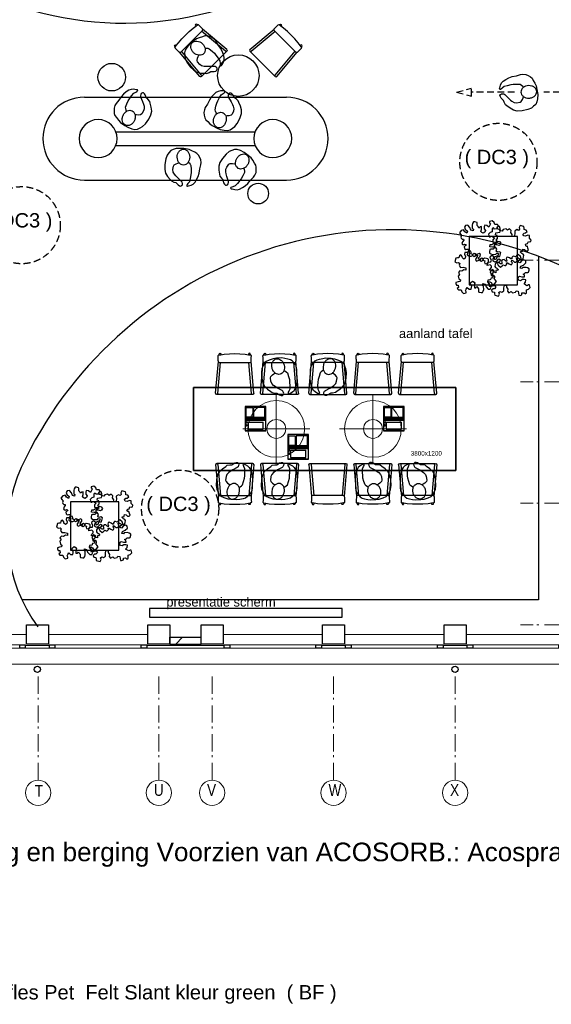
# Model space of a CAD drawing. Header units: millimetres. Extents: x 274611 to 749520, y 175257 to 298905.
# Tile 4 of 251: x 371458 to 379158, y 207304 to 221560. Entities that reach past the tile are written whole.
import ezdxf

# ---------------------------------------------------------------- set-up
doc = ezdxf.new("R2010")
doc.units = ezdxf.units.MM
doc.header["$LTSCALE"] = 400
doc.header["$PDMODE"] = 1
doc.header["$PDSIZE"] = 15
doc.linetypes.add('HIDDEN', pattern=[0.375, 0.25, -0.125])
doc.linetypes.add('STYLE_06', pattern=[1.041641, 0.625, -0.208282, 0.069427, -0.138931])
for name, color, linetype in [('-ve', 2, 'HIDDEN'), ('inlay', 6, 'Continuous'), ('inr', 4, 'Continuous'), ('looplijnen', 8, 'HIDDEN'), ('plant', 114, 'Continuous'), ('plat', 5, 'Continuous'), ('symbol', 1, 'Continuous'), ('timmerwerk-ge', 150, 'Continuous'), ('verlichting', 2, 'Continuous')]:
    doc.layers.add(name, color=color, linetype=linetype)
for name, color, linetype, lineweight in [('Buitenkozijnen', 140, 'Continuous', 15), ('mat-baksteen', 5, 'Continuous', 25), ('mat-beton (ihwg)', 5, 'Continuous', 25), ('mat-kalkzandsteen', 5, 'Continuous', 25), ('None', 7, 'Continuous', 9)]:
    doc.layers.add(name, color=color, linetype=linetype, lineweight=lineweight)
doc.styles.add('Arial', font='arial.ttf', dxfattribs={"height": 211.666667})
doc.styles.add('Arial Narrow', font='ARIALN.TTF', dxfattribs={"height": 222.25})
doc.styles.add('s100', font='stylu.ttf', dxfattribs={"height": 100})

# ---------------------------------------------------------------- blocks, each defined once
blk = doc.blocks.new('Kolom O 550')
at = {"layer": 'mat-beton (ihwg)', "lineweight": 25}
blk.add_circle((0, 0), 275, dxfattribs=at)
blk = doc.blocks.new('*X2764')
at = {"layer": 'None', "lineweight": 9}
blk.add_line((15345, -5020), (15445, -4920), dxfattribs=at)
blk = doc.blocks.new('Gevelpui best 1410 (2D)')
at = {"layer": 'Buitenkozijnen', "lineweight": 15}
for p, q in [((-260, 0), (-260, -1410)), ((-260, 0), (-210, 0)), ((-210, 0), (-210, -1410)), ((-260, -1410), (-210, -1410))]:
    blk.add_line(p, q, dxfattribs=at)
at = {"layer": 'Buitenkozijnen', "color": 92, "lineweight": 25}
for points in [[(-260, 0), (-210, 0), (-210, -80), (-260, -80)], [(-260, -1330), (-210, -1330), (-210, -1410), (-260, -1410)]]:
    blk.add_lwpolyline(points, close=True, dxfattribs=at)
at = {"layer": 'None', "color": 43, "linetype": 'Continuous', "lineweight": 9}
blk.add_line((-410, 15), (-410, -1425), dxfattribs=at)
blk = doc.blocks.new('Kolom 280x320')
at = {"layer": 'mat-beton (ihwg)', "lineweight": 25}
blk.add_lwpolyline([(-300, 160), (-20, 160), (-20, -160), (-300, -160)], close=True, dxfattribs=at)
at = {"layer": 'None', "color": 92, "linetype": 'Continuous', "lineweight": 5}
blk.add_point((0, 0), dxfattribs=at)
blk = doc.blocks.new('SYMB-PS01_B2')
blk.add_lwpolyline([(59, 67), (70, 78), (86, 97), (96, 116), (98, 170), (99, 217), (92, 251), (81, 303), (67, 349), (45, 376), (34, 388), (27, 400), (26, 410), (36, 414), (52, 410), (91, 400), (122, 385), (148, 360), (173, 323), (197, 279), (212, 232), (226, 169), (242, 111), (247, 76), (244, 36), (229, 2), (211, -32), (190, -56), (158, -74), (117, -98), (79, -116), (3, -132), (-47, -138), (-107, -136), (-154, -127), (-189, -110), (-215, -78), (-241, -46), (-264, 7), (-282, 88), (-285, 159), (-274, 212), (-246, 263), (-209, 308), (-193, 329), (-157, 347), (-131, 355), (-98, 391), (-80, 403), (-61, 408), (-47, 402), (-35, 389), (-34, 373), (-37, 352), (-46, 340), (-99, 287), (-128, 256), (-144, 235), (-162, 201), (-165, 167), (-158, 117), (-147, 99), (-118, 82), (-93, 74), (-75, 68)])
blk.add_lwpolyline([(-98, -12, 0.078796), (-90, -57, 0.088041), (-69, -93, 0.105312), (-38, -117, 0.121926), (-4, -125, 0.121926), (29, -115, 0.105312), (58, -89, 0.088041), (77, -52, 0.078796), (83, -7, 0.078796), (74, 38, 0.088041), (54, 74, 0.105312), (23, 98, 0.121926), (-11, 105, 0.121926), (-44, 96, 0.105312), (-74, 70, 0.088041), (-92, 33, 0.078796)], format="xyb", close=True)
blk = doc.blocks.new('DOLC-2890_B2')
for p, q in [((260, 0), (-260, 0)), ((-276, -17), (-236, -477)), ((-244, -15), (-205, -463)), ((244, -15), (205, -463)), ((276, -17), (236, -477)), ((-224, -463), (224, -463))]:
    blk.add_line(p, q)
for points in [[(-224, -463), (-233, -468), (-236, -477), (-237, -480), (-238, -487), (-238, -499), (-239, -515), (-240, -535), (-241, -560), (-240, -563), (-236, -569), (-234, -570), (-231, -572), (-227, -572)], [(224, -463), (233, -468), (236, -477), (237, -480), (238, -487), (238, -499), (239, -515), (240, -535), (241, -560), (240, -563), (236, -569), (234, -570), (231, -572), (227, -572)], [(-227, -572), (-201, -575), (-152, -582), (-76, -588), (0, -590), (76, -588), (152, -582), (201, -575), (227, -572)], [(-227, -572), (-226, -584), (-222, -592), (-221, -593), (-212, -596), (-204, -592), (-203, -591), (-200, -582), (-200, -582), (-200, -582), (-201, -575)], [(227, -572), (226, -584), (222, -592), (221, -593), (212, -596), (204, -592), (203, -591), (200, -582), (200, -582), (200, -582), (201, -575)]]:
    blk.add_lwpolyline(points)
for centre, start, end in [((-260, -16), 5.0001, 185.0001), ((260, -16), 354.9999, 174.9999)]:
    blk.add_arc(centre, 16, start, end)
blk = doc.blocks.new('symb-ps03_b2')
blk.add_lwpolyline([(82, -334), (93, -323), (110, -305), (120, -285), (121, -231), (122, -184), (116, -150), (104, -98), (91, -52), (69, -25), (58, -13), (50, -1), (49, 8), (59, 13), (76, 9), (115, -1), (145, -17), (172, -41), (196, -78), (221, -122), (236, -169), (250, -232), (266, -290), (270, -325), (267, -365), (252, -399), (235, -433), (213, -457), (181, -475), (141, -499), (103, -517), (27, -533), (-23, -539), (-83, -538), (-130, -528), (-165, -511), (-192, -479), (-218, -448), (-241, -394), (-258, -313), (-262, -242), (-251, -189), (-222, -138), (-185, -93), (-170, -72), (-134, -54), (-107, -46), (-75, -10), (-57, 2), (-38, 7), (-23, 1), (-12, -13), (-11, -28), (-13, -49), (-23, -61), (-75, -115), (-104, -145), (-121, -166), (-138, -200), (-142, -234), (-135, -284), (-123, -302), (-94, -319), (-69, -327), (-52, -333)])
blk.add_lwpolyline([(-75, -413, 0.078796), (-66, -458, 0.088041), (-46, -494, 0.105312), (-14, -518, 0.121926), (19, -526, 0.121926), (52, -517, 0.105312), (82, -490, 0.088041), (100, -454, 0.078796), (106, -408, 0.078796), (98, -363, 0.088041), (77, -328, 0.105312), (46, -303, 0.121926), (13, -296, 0.121926), (-21, -305, 0.105312), (-50, -331, 0.088041), (-69, -368, 0.078796)], format="xyb", close=True)
blk = doc.blocks.new('symb-ps09_b2')
at = {"layer": 'looplijnen'}
for p, q in [((0, 935), (-58, 718)), ((0, 935), (58, 718)), ((-58, 718), (58, 718)), ((0, 95), (0, 718)), ((0, -1011), (0, -327))]:
    blk.add_line(p, q, dxfattribs=at)
at = {"layer": 'symbol'}
blk.add_blockref('symb-ps03_b2', (-11, 300), dxfattribs=at)
blk = doc.blocks.new('symb-LPTP_b2')
for p, q in [((150, 0), (-150, 0)), ((-150, 0), (-150, -155)), ((150, -155), (150, 0)), ((150, -5), (-150, -5)), ((-110, -25), (-110, -129)), ((110, -25), (-110, -25)), ((110, -129), (-110, -129)), ((110, -129), (110, -25)), ((150, -155), (-150, -155)), ((150, -160), (-150, -160)), ((-150, -160), (-150, -355)), ((150, -355), (150, -160)), ((-150, -355), (150, -355))]:
    blk.add_line(p, q)
for points in [[(126, -70), (134, -70), (134, -92), (126, -92)], [(128, -72), (132, -72), (132, -90), (128, -90)], [(-135, -175), (135, -175), (135, -189), (-135, -189)], [(32, -199), (-135, -199), (-135, -340), (32, -340)], [(42, -199), (135, -199), (135, -340), (42, -340)]]:
    blk.add_lwpolyline(points, close=True)
for points in [[(-130, -158, 10, 10, 0), (-111, -158, 10, 10, 0)], [(130, -158, 10, 10, 0), (111, -158, 10, 10, 0)]]:
    blk.add_lwpolyline(points, format="xyseb")
for radius in [12.6, 7.57]:
    blk.add_circle((130, -124), radius)
blk = doc.blocks.new('lamp02')
at = {"layer": 'verlichting', "lineweight": 0}
for q in [(0, 555.36), (555.36, 0), (0, -555.36), (-555.36, 0)]:
    blk.add_line((0, 0), q, dxfattribs=at)
for radius in [468, 156]:
    blk.add_circle((0, 0), radius, dxfattribs=at)
blk = doc.blocks.new('SYMB-BM02_B2')
at = {"layer": 'plant'}
blk.add_lwpolyline([(98, 356), (66, 371), (46, 367), (23, 344), (26, 317), (5, 314), (-27, 337), (-68, 353), (-84, 340), (-93, 315), (-77, 290), (-84, 262), (-106, 274), (-134, 301), (-166, 298), (-190, 273), (-184, 246), (-181, 209), (-209, 214), (-256, 237), (-302, 241), (-315, 221), (-325, 198), (-329, 157), (-315, 134), (-286, 119), (-263, 95), (-270, 73), (-298, 80), (-306, 68), (-307, 29), (-341, 38), (-375, 66), (-406, 70), (-427, 48), (-413, 13), (-402, -28), (-381, -27), (-361, -62), (-377, -76), (-407, -84), (-423, -126), (-448, -119), (-475, -126), (-482, -158), (-448, -194), (-447, -249), (-411, -258), (-363, -237), (-327, -242), (-307, -272), (-338, -303), (-366, -308), (-398, -333), (-381, -365), (-338, -377), (-336, -406), (-332, -436), (-252, -458), (-234, -418), (-243, -383), (-220, -358), (-184, -372), (-140, -344), (-141, -283), (-132, -230), (-84, -233), (-86, -271), (-59, -312), (-68, -354), (-36, -386), (7, -361), (39, -388), (98, -377), (116, -344), (153, -351), (160, -393), (171, -436), (193, -440), (228, -426), (230, -390), (275, -385), (300, -408), (328, -386), (326, -329), (369, -315), (403, -276), (387, -222), (366, -221), (339, -240), (312, -226), (275, -205), (309, -165), (312, -121), (278, -112), (241, -110), (205, -137), (171, -126), (146, -92), (166, -59), (184, -44), (228, -57), (285, -55), (282, -25), (255, -2), (285, 14), (305, 34), (353, 32), (371, 38), (382, 84), (382, 111), (350, 130), (317, 139), (248, 136), (232, 114), (194, 121), (209, 166), (266, 187), (314, 230), (310, 274), (271, 296), (232, 280), (187, 233), (150, 251), (176, 290), (219, 319), (203, 365), (155, 404), (121, 376), (98, 356)], dxfattribs=at)

msp = doc.modelspace()

# ---------------------------------------------------------------- linework, layer by layer
at = {"layer": '-ve'}
for centre in [(378391.84943, 219501.68399), (371487.7821, 218584.57603), (373781.85524, 214479.4265)]:
    msp.add_circle(centre, 558.50497, dxfattribs=at)
at = {"layer": 'Buitenkozijnen', "color": 43, "linetype": 'Continuous', "lineweight": 9, "flags": 128}
msp.add_lwpolyline([(379674.18474, 212458.32405), (379674.18474, 212228.32405), (357809.18474, 212228.32405), (357809.18474, 212248.36468)], dxfattribs=at)
at = {"layer": 'Buitenkozijnen', "lineweight": 15}
for points in [[(371889.18474, 212458.32405), (371889.18474, 212498.36468), (371539.18474, 212498.36468), (371539.18474, 212458.32405)], [(374419.18474, 212498.36468), (374419.18474, 212458.32405), (373299.18474, 212458.32405), (373299.18474, 212498.36468)], [(376179.18474, 212498.36468), (376179.18474, 212458.32405), (375829.18474, 212458.32405), (375829.18474, 212498.36468)], [(377939.18474, 212498.36468), (377939.18474, 212458.32405), (377589.18474, 212458.32405), (377589.18474, 212498.36468)]]:
    msp.add_lwpolyline(points, close=True, dxfattribs=at)
at = {"layer": 'inlay'}
for p, q in [((378974.18474, 218133.47936), (378974.18474, 213158.32405)), ((378974.18474, 213158.32405), (371490.80367, 213158.32405))]:
    msp.add_line(p, q, dxfattribs=at)
msp.add_lwpolyline([(373338.94794, 212908.80578), (376127.55266, 212908.80578), (376127.55266, 213033.85118), (373338.94794, 213033.85118)], close=True, dxfattribs=at)
msp.add_lwpolyline([(373338.94794, 212908.80578), (376127.55266, 212908.80578), (376127.55266, 213033.85118), (373338.94794, 213033.85118)], close=True, dxfattribs=at)
for centre, radius, start, end in [((372972.63618, 226383.83994), 4873.44276, 232.474989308, 347.973200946), ((376869.57348, 212579.51393), 5939.35355, 63.989588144, 155.13015748), ((373567.51446, 214128.47235), 2292.14211, 155.545307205, 216.396580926)]:
    msp.add_arc(centre, radius, start, end, dxfattribs=at)
at = {"layer": 'inr'}
for points in [[(377965.86101, 217722.51526), (378665.86101, 217722.51526), (378665.86101, 218422.51526), (377965.86101, 218422.51526)], [(373974.93922, 215034.66964), (377774.93922, 215034.66964), (377774.93922, 216234.66964), (373974.93922, 216234.66964)], [(372195.69404, 213881.56112), (372895.69404, 213881.56112), (372895.69404, 214581.56112), (372195.69404, 214581.56112)]]:
    msp.add_lwpolyline(points, close=True, dxfattribs=at)
at = {"layer": 'mat-kalkzandsteen', "lineweight": 25}
for p, q in [((373634.18474, 212618.36468), (374084.18474, 212618.36468)), ((373634.18474, 212518.36468), (373634.18474, 212618.36468)), ((374084.18474, 212518.36468), (374084.18474, 212618.36468)), ((373634.18474, 212518.36468), (374084.18474, 212518.36468))]:
    msp.add_line(p, q, dxfattribs=at)
at = {"layer": 'None', "color": 7, "linetype": 'STYLE_06', "lineweight": 9}
for p, q in [((388892.70484, 218078.36468), (378710.18474, 218078.36468)), ((388892.70484, 216318.36468), (378710.18474, 216318.36468)), ((388892.70484, 214558.36468), (378710.18474, 214558.36468)), ((388892.70484, 212798.36468), (378710.18474, 212798.36468)), ((371724.18474, 210549.32453), (371724.18474, 212049.32453)), ((373474.18474, 210549.32453), (373474.18474, 212049.32453)), ((374244.18474, 210549.32453), (374244.18474, 212049.32453)), ((376004.18474, 210549.32453), (376004.18474, 212049.32453)), ((377764.18474, 210549.32453), (377764.18474, 212049.32453))]:
    msp.add_line(p, q, dxfattribs=at)
at = {"layer": 'None', "color": 92, "linetype": 'Continuous', "lineweight": 25}
for centre in [(371714.18474, 212153.36468), (377764.18474, 212153.36468)]:
    msp.add_circle(centre, 45, dxfattribs=at)
at = {"layer": 'None', "color": 43, "linetype": 'Continuous', "lineweight": 9}
for centre in [(371724.18474, 210366.71811), (373474.18474, 210366.71811), (374244.18474, 210366.71811), (376004.18474, 210366.71811), (377764.18474, 210366.71811)]:
    msp.add_circle(centre, 182.60642, dxfattribs=at)
at = {"layer": 'timmerwerk-ge'}
for p, q in [((372394.18474, 220438.36468), (375324.18474, 220438.36468)), ((372850.35851, 219938.36468), (374868.01097, 219938.36468)), ((372850.35851, 219738.36468), (374868.01097, 219738.36468)), ((372394.18474, 219238.36468), (375324.18474, 219238.36468))]:
    msp.add_line(p, q, dxfattribs=at)
msp.add_lwpolyline([(373974.93922, 215034.66964), (373974.93922, 216234.66964), (377774.93922, 216234.66964), (377774.93922, 215034.66964)], close=True, dxfattribs=at)
for centre, radius in [((374624.52694, 220750.18528), 300), ((372791.55597, 220727.61883), 200), ((374911.90905, 219042.60676), 150)]:
    msp.add_circle(centre, radius, dxfattribs=at)
for centre, start, end in [((372394.18474, 219838.36468), 90, 270), ((375324.18474, 219838.36468), 270, 90)]:
    msp.add_arc(centre, 600, start, end, dxfattribs=at)

# ---------------------------------------------------------------- block references
at = {"layer": 'Buitenkozijnen', "color": 7, "rotation": 270}
for p in [(371539.18474, 212248.36468), (373299.18474, 212248.36468), (375829.18474, 212248.36468), (377589.18474, 212248.36468), (379349.18474, 212248.36468)]:
    msp.add_blockref('Gevelpui best 1410 (2D)', p, dxfattribs=at)
at = {"layer": 'inr', "xscale": -1}
for p, rotation in [((374275.2895, 220919.8835), 225.0000000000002), ((374572.33294, 216134.66964), 180), ((375222.33294, 216134.66964), 180), ((375922.33294, 215134.66964), 359.9999999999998), ((376572.33294, 215134.66964), 359.9999999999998), ((377222.33294, 215134.66964), 359.9999999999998)]:
    msp.add_blockref('DOLC-2890_B2', p, dxfattribs=dict(at, rotation=rotation))
at = {"layer": 'inr'}
for p, rotation in [((374973.76437, 220919.8835), 134.9999999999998), ((375922.33294, 216134.66964), 179.9999999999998), ((376572.33294, 216134.66964), 179.9999999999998), ((377222.33294, 216134.66964), 179.9999999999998)]:
    msp.add_blockref('DOLC-2890_B2', p, dxfattribs=dict(at, rotation=rotation))
for p in [(374572.33294, 215134.66964), (375222.33294, 215134.66964)]:
    msp.add_blockref('DOLC-2890_B2', p, dxfattribs=at)
at = {"layer": 'mat-baksteen', "color": 7, "rotation": 90}
for p in [(371714.18474, 212818.36468), (373474.18474, 212818.36468), (374244.18474, 212818.36468), (376004.18474, 212818.36468), (377764.18474, 212818.36468)]:
    msp.add_blockref('Kolom 280x320', p, dxfattribs=at)
at = {"layer": 'mat-beton (ihwg)', "color": 7, "xscale": -1, "rotation": 270}
for p in [(372594.18474, 219838.36468), (372594.18474, 219838.36468), (375124.18474, 219838.36468)]:
    msp.add_blockref('Kolom O 550', p, dxfattribs=at)
at = {"layer": 'mat-kalkzandsteen'}
msp.add_blockref('*X2764', (358373.12537, 217538.36468), dxfattribs=at)
at = {"layer": 'plat', "xscale": -1, "rotation": 270}
for p in [(372594.18474, 219838.36468), (375124.18474, 219838.36468), (375124.18474, 219838.36468)]:
    msp.add_blockref('Kolom O 550', p, dxfattribs=at)
at = {"layer": 'symbol', "xscale": -1}
for p, rotation in [((374052.30234, 221146.77925), 227.8186427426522), ((373034.43256, 220149.05307), 336.9919242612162), ((374352.18044, 220117.83899), 345.308425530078), ((373837.62556, 219560.95528), 181.8823920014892), ((374683.95287, 219494.65313), 151.6421700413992), ((375210.61704, 216530.32482), 195.7796899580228), ((376584.04885, 214739.01447), 15.77968995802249), ((377234.04885, 214739.01447), 15.77968995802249)]:
    msp.add_blockref('SYMB-PS01_B2', p, dxfattribs=dict(at, rotation=rotation))
at = {"layer": 'symbol'}
for name, p, rotation in [('symb-ps09_b2', (378721.53878, 220510.30507), 89.99999999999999), ('SYMB-PS01_B2', (375934.04885, 216530.32482), 164.2203100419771), ('symb-LPTP_b2', (374874.7345, 215605.06836), 179.9999999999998), ('symb-LPTP_b2', (376876.2319, 215605.06836), 179.9999999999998), ('symb-LPTP_b2', (375491.97821, 215197.00798), 179.9999999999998), ('SYMB-PS01_B2', (374560.61704, 214739.01447), 344.2203100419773), ('SYMB-PS01_B2', (375210.61704, 214739.01447), 344.2203100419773)]:
    msp.add_blockref(name, p, dxfattribs=dict(at, rotation=rotation))
at = {"layer": 'symbol', "xscale": 0.7, "yscale": 0.7, "zscale": 0.7}
for p, rotation in [((378108.51634, 218364.89218), 89.99999999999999), ((378529.15267, 218259.46356), 180), ((378081.45704, 217876.01972), 270), ((372338.34938, 214523.93803), 89.99999999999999), ((372758.9857, 214418.50941), 180), ((372311.29007, 214035.06558), 270)]:
    msp.add_blockref('SYMB-BM02_B2', p, dxfattribs=dict(at, rotation=rotation))
for p in [(378569.85443, 217876.76859), (372799.68746, 214035.81445)]:
    msp.add_blockref('SYMB-BM02_B2', p, dxfattribs=at)
at = {"layer": 'verlichting', "lineweight": 0, "yscale": 0.8769720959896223, "zscale": 0.8769720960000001}
for p, xscale, rotation in [((375174.93922, 215634.66964), -0.8769720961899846, 180), ((376574.93922, 215634.66964), 0.8769720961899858, 180.0000000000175)]:
    msp.add_blockref('lamp02', p, dxfattribs=dict(at, xscale=xscale, rotation=rotation))

# ---------------------------------------------------------------- texts
at = {"layer": 'None', "color": 8, "char_height": 169.33333, "attachment_point": 1, "style": 'Arial Narrow'}
for s, insert in [('T', (371677.6085, 210479.4757)), ('U', (373402.21807, 210491.60144)), ('V', (374172.21807, 210491.60144)), ('W', (375932.21807, 210491.60144)), ('X', (377692.21807, 210491.60144))]:
    msp.add_mtext(s, dxfattribs=dict(at, insert=insert))
at = {"layer": 'plat', "style": 's100'}
msp.add_text('3800x1200', height=65.938673, dxfattribs=at).set_placement((377122.16017, 215248.76982))
at = {"layer": 'plat', "attachment_point": 1, "style": 'Arial'}
for s, insert, char_height in [('  ( DC3 )', (377740.81194, 219676.23164), 207.433333), ('  ( DC3 )', (370836.74461, 218759.12368), 207.433333), ('aanland tafel', (376951.51419, 217084.40338), 133.35), ('  ( DC3 )', (373130.81775, 214653.97415), 207.433333), ('presentatie scherm', (373581.96025, 213196.20455), 133.35), ('presentatie scherm', (373581.96025, 213196.20455), 133.35), ('Plafond : ** Voor de hele verdieping D1 behalve overleg en berging Voorzien van ACOSORB.: Acospray DC3 Cool Grey ( DC3 )', (362133.22736, 209645.35419), 269.66333333), ('** ZWEVEND PLAFOND : Refelt Dubbele akoestische baffles Pet  Felt Slant kleur green  ( BF ) ', (363825.56357, 207582.4614), 207.4333333)]:
    msp.add_mtext(s, dxfattribs=dict(at, insert=insert, char_height=char_height))

doc.saveas('drawing.dxf')
